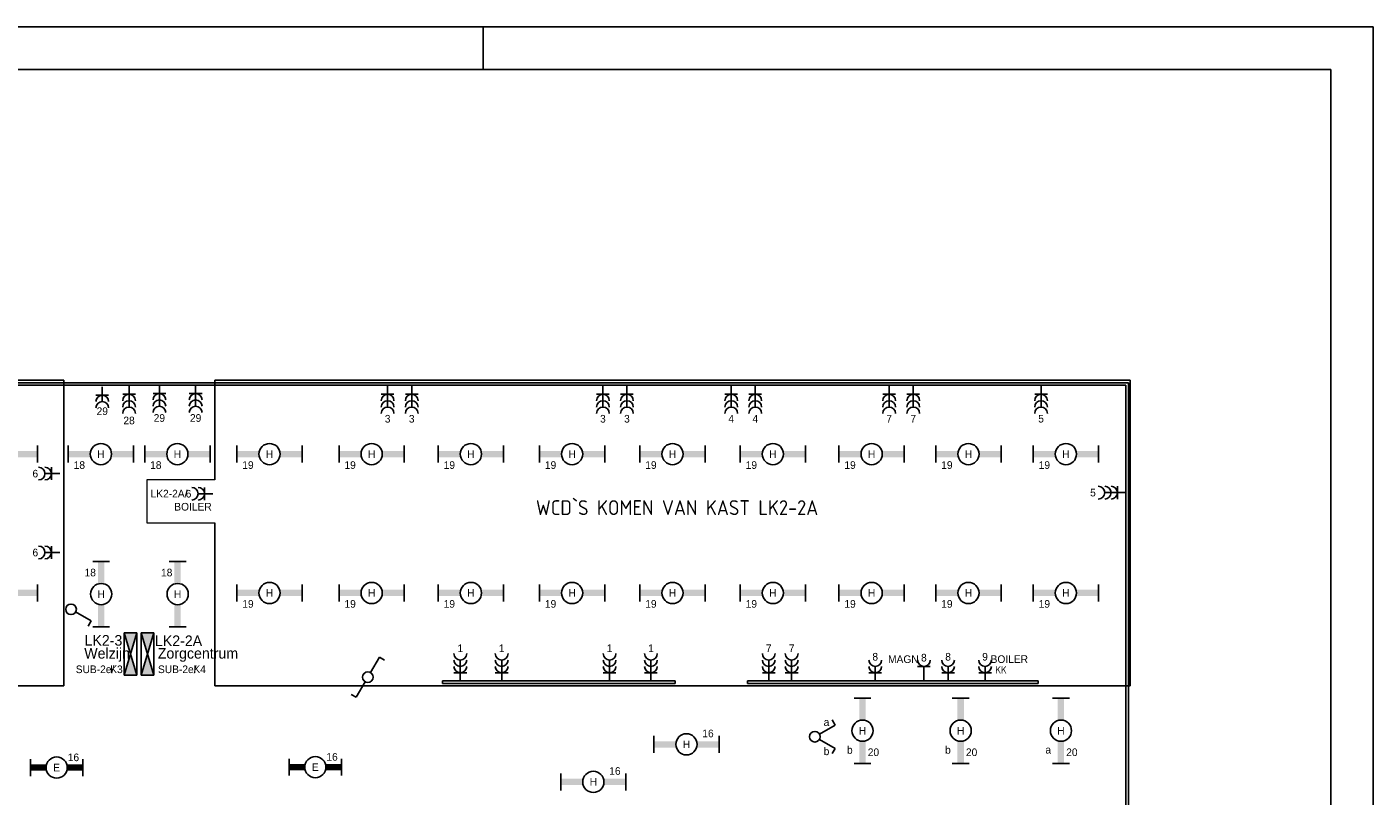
# Model space of a CAD drawing. Extents: x 0 to 84100, y 0 to 59400.
# Tile 14 of 14: x 52337 to 84100, y 41264 to 59400. Entities that reach past the tile are written whole.
import ezdxf
from ezdxf.enums import TextEntityAlignment as Align

# ---------------------------------------------------------------- set-up
doc = ezdxf.new("R2010")
doc.units = 0
doc.linetypes.add('E_GOOT3', pattern=[5, 4, -1])
doc.layers.get('0').update_dxf_attribs({"linetype": 'CONTINUOUS'})
for name, color, linetype in [('00KAD025', 2, 'CONTINUOUS'), ('00KAD070', 5, 'CONTINUOUS'), ('BL$2----', 7, 'CONTINUOUS'), ('EL6131--_WG', 4, 'CONTINUOUS'), ('EL6212--', 3, 'CONTINUOUS'), ('EL6221--', 3, 'CONTINUOUS'), ('EL6222--', 3, 'CONTINUOUS'), ('EL6311--', 3, 'CONTINUOUS')]:
    doc.layers.add(name, color=color, linetype=linetype)
doc.styles.add('BURO-018', font='BUROFONT.SHX', dxfattribs={"height": 180})
doc.styles.add('BURO-025', font='BUROFONT', dxfattribs={"height": 250})
doc.styles.add('ISO', font='ISOCP3.SHX')

# ---------------------------------------------------------------- blocks, each defined once
blk = doc.blocks.new('A1-HOR')
at = {"layer": '00KAD025', "linetype": 'Continuous'}
for p, q in [((841, 594), (0, 594)), ((631, 584), (631, 594)), ((841, 0), (841, 594))]:
    blk.add_line(p, q, dxfattribs=at)
at = {"layer": '00KAD070', "linetype": 'Continuous'}
for p, q in [((831, 584), (10, 584)), ((831, 10), (831, 584))]:
    blk.add_line(p, q, dxfattribs=at)
blk = doc.blocks.new('111405')
at = {"color": 0, "linetype": 'Continuous'}
for p, q in [((-2.74, 7), (-3.95, 6.3)), ((-0.62, 3.33), (-2.74, 7)), ((0.62, 3.33), (2.74, 7)), ((2.74, 7), (3.95, 6.3))]:
    blk.add_line(p, q, dxfattribs=at)
blk.add_circle((0, 2.25), 1.25, dxfattribs=at)
at = {"color": 0, "linetype": 'Continuous', "style": 'BURO-018'}
for tag, p in [('E_SLET1', (-3.42, 9)), ('E_SLET2', (3.42, 9)), ('E_GKAST', (11.61, 4.38)), ('E_GROEP', (11.61, 1.38))]:
    blk.add_attdef(tag, text='', height=1.8, dxfattribs=at).set_placement(p, align=Align.MIDDLE)
at = {"color": 0, "linetype": 'Continuous', "style": 'BURO-018', "flags": 1}
blk.add_attdef('E_MATCODE', text='', height=1.8, dxfattribs=at).set_placement((0, 0), align=Align.MIDDLE)
blk = doc.blocks.new('1114A1')
at = {"color": 0, "linetype": 'Continuous'}
for p, q in [((0.62, 3.33), (2.74, 7)), ((2.74, 7), (3.95, 6.3))]:
    blk.add_line(p, q, dxfattribs=at)
blk.add_circle((0, 2.25), 1.25, dxfattribs=at)
at = {"color": 0, "linetype": 'Continuous', "style": 'BURO-018'}
for tag, p in [('E_SLET1', (3.36, 9)), ('E_GKAST', (11.61, 4.38)), ('E_GROEP', (11.61, 1.38))]:
    blk.add_attdef(tag, text='', height=1.8, dxfattribs=at).set_placement(p, align=Align.MIDDLE)
at = {"color": 0, "linetype": 'Continuous', "style": 'BURO-018', "flags": 1}
blk.add_attdef('E_MATCODE', text='', height=1.8, dxfattribs=at).set_placement((0, 0), align=Align.MIDDLE)
blk = doc.blocks.new('111406')
at = {"color": 0, "linetype": 'Continuous'}
for p, q in [((0.62, 3.33), (2.74, 7)), ((2.74, 7), (3.95, 6.3)), ((-0.62, 1.17), (-2.74, -2.5)), ((-2.74, -2.5), (-3.95, -1.8))]:
    blk.add_line(p, q, dxfattribs=at)
blk.add_circle((0, 2.25), 1.25, dxfattribs=at)
at = {"color": 0, "linetype": 'Continuous', "style": 'BURO-018'}
for tag, p in [('E_SLET1', (3.42, 9)), ('E_GKAST', (11.61, 4.38)), ('E_GROEP', (11.61, 1.38))]:
    blk.add_attdef(tag, text='', height=1.8, dxfattribs=at).set_placement(p, align=Align.MIDDLE)
at = {"color": 0, "linetype": 'Continuous', "style": 'BURO-018', "flags": 1}
blk.add_attdef('E_MATCODE', text='', height=1.8, dxfattribs=at).set_placement((0, 0), align=Align.MIDDLE)
blk = doc.blocks.new('1116A4B')
at = {"color": 0, "linetype": 'Continuous'}
for p, q in [((-5, 4), (-5, 1)), ((5, 4), (-5, 4)), ((-5, 4), (5, 1)), ((5, 4), (-5, 1)), ((5, 1), (5, 4)), ((-5, 1), (5, 1))]:
    blk.add_line(p, q, dxfattribs=at)
for points in [[(-5, 4), (0, 2.5), (-5, 1)], [(5, 4), (0, 2.5), (5, 1)]]:
    blk.add_solid(points, dxfattribs=at)
at = {"color": 0, "linetype": 'Continuous', "style": 'BURO-018'}
for tag, p in [('E_GKAST', (0, 12)), ('E_GROEP', (0, 9)), ('E_KAST', (0, 6))]:
    blk.add_attdef(tag, text='', height=1.8, dxfattribs=at).set_placement(p, align=Align.MIDDLE)
at = {"color": 0, "linetype": 'Continuous', "style": 'BURO-018', "flags": 1}
blk.add_attdef('E_MATCODE', text='', height=1.8, dxfattribs=at).set_placement((0, 0), align=Align.MIDDLE)
blk = doc.blocks.new('111304B')
at = {"color": 0, "linetype": 'Continuous'}
for p, q in [((0, 1), (0, 6)), ((-1.5, 3), (1.5, 3))]:
    blk.add_line(p, q, dxfattribs=at)
for centre in [(0, 7.5), (0, 6), (0, 4.5)]:
    blk.add_arc(centre, 1.5, 180, 360, dxfattribs=at)
at = {"color": 0, "linetype": 'Continuous', "style": 'BURO-018'}
for tag in ['E_GROEP', 'E_GKAST']:
    blk.add_attdef(tag, text='', height=1.8, dxfattribs=at).set_placement((0, 10), align=Align.MIDDLE)
at = {"color": 0, "linetype": 'Continuous', "style": 'BURO-018', "flags": 1}
for tag, p in [('E_VERMCODE', (13, 10)), ('E_MATCODE', (0, 0))]:
    blk.add_attdef(tag, text='', height=1.8, dxfattribs=at).set_placement(p, align=Align.MIDDLE)
blk = doc.blocks.new('1115B61540')
at = {"color": 0}
for p, q in [((-7.7, 2), (-7.7, -2)), ((7.7, 2), (7.7, -2))]:
    blk.add_line(p, q, dxfattribs=at)
at = {"color": 0, "linetype": 'Continuous'}
blk.add_circle((0, 0), 2.5, dxfattribs=at)
at = {"color": 0}
for points in [[(-2.5, 0.75), (-7.7, 0.75), (-2.5, -0.75), (-7.7, -0.75)], [(2.5, 0.75), (7.7, 0.75), (2.5, -0.75), (7.7, -0.75)]]:
    blk.add_solid(points, dxfattribs=at)
at = {"color": 0, "linetype": 'Continuous', "style": 'BURO-018'}
for tag, p in [('E_GROEP', (0, 5)), ('E_GKAST', (0, 5)), ('E_ARMCODE', (0, 0)), ('E_SLET', (4.5, -3))]:
    blk.add_attdef(tag, text='', height=1.8, dxfattribs=at).set_placement(p, align=Align.MIDDLE)
blk = doc.blocks.new('111304A')
at = {"color": 0, "linetype": 'Continuous'}
for p, q in [((0, 1), (0, 4.5)), ((-1.5, 3), (1.5, 3))]:
    blk.add_line(p, q, dxfattribs=at)
for centre in [(0, 6), (0, 4.5)]:
    blk.add_arc(centre, 1.5, 180, 360, dxfattribs=at)
at = {"color": 0, "linetype": 'Continuous', "style": 'BURO-018'}
for tag in ['E_GROEP', 'E_GKAST']:
    blk.add_attdef(tag, text='', height=1.8, dxfattribs=at).set_placement((0, 8.5), align=Align.MIDDLE)
at = {"color": 0, "linetype": 'Continuous', "style": 'BURO-018', "flags": 1}
for tag, p in [('E_VERMCODE', (13, 8.5)), ('E_MATCODE', (0, 0))]:
    blk.add_attdef(tag, text='', height=1.8, dxfattribs=at).set_placement(p, align=Align.MIDDLE)
blk = doc.blocks.new('1115B61240')
at = {"color": 0}
for p, q in [((-6.2, 2), (-6.2, -2)), ((6.2, 2), (6.2, -2))]:
    blk.add_line(p, q, dxfattribs=at)
at = {"color": 0, "linetype": 'Continuous'}
blk.add_circle((0, 0), 2.5, dxfattribs=at)
at = {"color": 0}
for points in [[(-2.5, 0.75), (-6.2, 0.75), (-2.5, -0.75), (-6.2, -0.75)], [(2.5, 0.75), (6.2, 0.75), (2.5, -0.75), (6.2, -0.75)]]:
    blk.add_solid(points, dxfattribs=at)
at = {"color": 0, "linetype": 'Continuous', "style": 'BURO-018'}
for tag, p in [('E_GROEP', (0, 5)), ('E_GKAST', (0, 5)), ('E_ARMCODE', (0, 0)), ('E_SLET', (4.5, -3))]:
    blk.add_attdef(tag, text='', height=1.8, dxfattribs=at).set_placement(p, align=Align.MIDDLE)
blk = doc.blocks.new('111304')
at = {"color": 0, "linetype": 'Continuous'}
for p, q in [((-1.5, 4.5), (1.5, 4.5)), ((0, 1), (0, 4.5))]:
    blk.add_line(p, q, dxfattribs=at)
blk.add_arc((0, 6), 1.5, 180, 360, dxfattribs=at)
at = {"color": 0, "linetype": 'Continuous', "style": 'BURO-018'}
for tag in ['E_GROEP', 'E_GKAST']:
    blk.add_attdef(tag, text='', height=1.8, dxfattribs=at).set_placement((0, 8.5), align=Align.MIDDLE)
at = {"color": 0, "linetype": 'Continuous', "style": 'BURO-018', "flags": 1}
for tag, p in [('E_VERMCODE', (13, 8.5)), ('E_MATCODE', (0, 0))]:
    blk.add_attdef(tag, text='', height=1.8, dxfattribs=at).set_placement(p, align=Align.MIDDLE)

msp = doc.modelspace()

# ---------------------------------------------------------------- linework, layer by layer
at = {"layer": 'EL6131--_WG', "color": 7, "linetype": 'E_GOOT3'}
for p, q in [((6447, 51009), (78327, 51009)), ((6507, 50949), (78267, 50949)), ((78267, 50949), (78267, 25839)), ((78327, 51009), (78327, 22389)), ((62146, 43979, -110), (67630, 43979, -11)), ((62146, 43919, -110), (67631, 43919, -11)), ((69342, 43979, -110), (76197, 43979, -11)), ((69342, 43919, -110), (76197, 43919, -11))]:
    msp.add_line(p, q, dxfattribs=at)
at = {"layer": 'EL6131--_WG', "color": 7}
for p, q in [((62146, 43979, -50), (62146, 43919)), ((67630, 43979, 49), (67630, 43919, 99)), ((69342, 43979, -50), (69342, 43919)), ((76197, 43979, 49), (76197, 43919, 99))]:
    msp.add_line(p, q, dxfattribs=at)
at = {"layer": 'EL6212--', "color": 4}
for p, q in [((53205, 51071), (29753, 51071)), ((53205, 43863), (53205, 51071)), ((56770, 51071), (78369, 51071)), ((56770, 48717), (56770, 51071)), ((78369, 51071), (78369, 43863)), ((56770, 43863), (56770, 47706)), ((29753, 43863), (53205, 43863)), ((78369, 43863), (56770, 43863))]:
    msp.add_line(p, q, dxfattribs=at)
at = {"layer": 'EL6221--', "color": 4, "lineweight": 0}
for p, q in [((56770, 48717), (55168, 48717)), ((55168, 48717), (55168, 47706)), ((55168, 47706), (56770, 47706))]:
    msp.add_line(p, q, dxfattribs=at)

# ---------------------------------------------------------------- block references
at = {"layer": 'BL$2----', "xscale": 100, "yscale": 100, "zscale": 100}
msp.add_blockref('A1-HOR', (0, 0), dxfattribs=at)
at = {"layer": 'EL6212--', "color": 2}
ref = msp.add_blockref('1116A4B', (55031, 44612), dxfattribs=dict(at, xscale=100, yscale=100, zscale=100, rotation=90))
ref.add_attrib('E_KAST', 'LK2-3', dxfattribs={"layer": '0', "color": 2, "linetype": 'Continuous', "height": 250, "style": 'BURO-025'}).set_placement((54142, 44935), align=Align.MIDDLE)
ref.add_attrib('E_GROEP', 'K3', dxfattribs={"layer": '0', "color": 2, "linetype": 'Continuous', "height": 180, "style": 'BURO-018'}).set_placement((54450, 44253), align=Align.MIDDLE)
ref = msp.add_blockref('1116A4B', (54935, 44612), dxfattribs=dict(at, xscale=100, yscale=100, zscale=100, rotation=270))
ref.add_attrib('E_KAST', 'LK2-2A', dxfattribs={"layer": '0', "color": 2, "linetype": 'Continuous', "height": 250, "style": 'BURO-025'}).set_placement((55914, 44927), align=Align.MIDDLE)
ref.add_attrib('E_GROEP', 'K4', dxfattribs={"layer": '0', "color": 2, "linetype": 'Continuous', "height": 180, "style": 'BURO-018'}).set_placement((56413, 44255), align=Align.MIDDLE)
at = {"layer": 'EL6222--'}
ref = msp.add_blockref('111304A', (54115, 51016), dxfattribs=dict(at, xscale=100, yscale=100, zscale=100, rotation=180))
ref.add_attrib('E_GROEP', '29', dxfattribs={"layer": '0', "color": 1, "linetype": 'Continuous', "height": 180, "style": 'BURO-018'}).set_placement((54115, 50339), align=Align.MIDDLE)
ref = msp.add_blockref('111304B', (54747, 51037), dxfattribs=dict(at, xscale=100, yscale=100, zscale=100, rotation=180))
ref.add_attrib('E_GROEP', '28', dxfattribs={"layer": '0', "color": 1, "linetype": 'Continuous', "height": 180, "style": 'BURO-018'}).set_placement((54747, 50120), align=Align.MIDDLE)
ref = msp.add_blockref('111304B', (55462, 51055), dxfattribs=dict(at, xscale=100, yscale=100, zscale=100, rotation=180))
ref.add_attrib('E_GROEP', '29', dxfattribs={"layer": '0', "color": 1, "linetype": 'Continuous', "height": 180, "style": 'BURO-018'}).set_placement((55462, 50179), align=Align.MIDDLE)
ref = msp.add_blockref('111304B', (56318, 51055), dxfattribs=dict(at, xscale=100, yscale=100, zscale=100, rotation=180))
ref.add_attrib('E_GROEP', '29', dxfattribs={"layer": '0', "color": 1, "linetype": 'Continuous', "height": 180, "style": 'BURO-018'}).set_placement((56318, 50179), align=Align.MIDDLE)
ref = msp.add_blockref('111304B', (60848, 51037), dxfattribs=dict(at, xscale=100, yscale=100, zscale=100, rotation=180))
ref.add_attrib('E_GROEP', '3', dxfattribs={"layer": '0', "color": 1, "linetype": 'Continuous', "height": 180, "style": 'BURO-018'}).set_placement((60848, 50161), align=Align.MIDDLE)
ref = msp.add_blockref('111304B', (61416, 51037), dxfattribs=dict(at, xscale=100, yscale=100, zscale=100, rotation=180))
ref.add_attrib('E_GROEP', '3', dxfattribs={"layer": '0', "color": 1, "linetype": 'Continuous', "height": 180, "style": 'BURO-018'}).set_placement((61416, 50161), align=Align.MIDDLE)
ref = msp.add_blockref('111304B', (65927, 51037), dxfattribs=dict(at, xscale=100, yscale=100, zscale=100, rotation=180))
ref.add_attrib('E_GROEP', '3', dxfattribs={"layer": '0', "color": 1, "linetype": 'Continuous', "height": 180, "style": 'BURO-018'}).set_placement((65927, 50161), align=Align.MIDDLE)
ref = msp.add_blockref('111304B', (66494, 51037), dxfattribs=dict(at, xscale=100, yscale=100, zscale=100, rotation=180))
ref.add_attrib('E_GROEP', '3', dxfattribs={"layer": '0', "color": 1, "linetype": 'Continuous', "height": 180, "style": 'BURO-018'}).set_placement((66494, 50161), align=Align.MIDDLE)
ref = msp.add_blockref('111304B', (68955, 51037), dxfattribs=dict(at, xscale=100, yscale=100, zscale=100, rotation=180))
ref.add_attrib('E_GROEP', '4', dxfattribs={"layer": '0', "color": 1, "linetype": 'Continuous', "height": 180, "style": 'BURO-018'}).set_placement((68955, 50161), align=Align.MIDDLE)
ref = msp.add_blockref('111304B', (69523, 51037), dxfattribs=dict(at, xscale=100, yscale=100, zscale=100, rotation=180))
ref.add_attrib('E_GROEP', '4', dxfattribs={"layer": '0', "color": 1, "linetype": 'Continuous', "height": 180, "style": 'BURO-018'}).set_placement((69523, 50161), align=Align.MIDDLE)
ref = msp.add_blockref('111304B', (72682, 51037), dxfattribs=dict(at, xscale=100, yscale=100, zscale=100, rotation=180))
ref.add_attrib('E_GROEP', '7', dxfattribs={"layer": '0', "color": 1, "linetype": 'Continuous', "height": 180, "style": 'BURO-018'}).set_placement((72682, 50161), align=Align.MIDDLE)
ref = msp.add_blockref('111304B', (73250, 51037), dxfattribs=dict(at, xscale=100, yscale=100, zscale=100, rotation=180))
ref.add_attrib('E_GROEP', '7', dxfattribs={"layer": '0', "color": 1, "linetype": 'Continuous', "height": 180, "style": 'BURO-018'}).set_placement((73250, 50161), align=Align.MIDDLE)
ref = msp.add_blockref('111304B', (76266, 51037), dxfattribs=dict(at, xscale=100, yscale=100, zscale=100, rotation=180))
ref.add_attrib('E_GROEP', '5', dxfattribs={"layer": '0', "color": 1, "linetype": 'Continuous', "height": 180, "style": 'BURO-018'}).set_placement((76266, 50161), align=Align.MIDDLE)
ref = msp.add_blockref('111304A', (53213, 48867), dxfattribs=dict(at, xscale=100, yscale=100, zscale=100, rotation=90))
ref.add_attrib('E_GROEP', '6', dxfattribs={"layer": '0', "color": 1, "linetype": 'Continuous', "height": 180, "style": 'BURO-018'}).set_placement((52535, 48867), align=Align.MIDDLE)
ref = msp.add_blockref('111304A', (56827, 48393), dxfattribs=dict(at, xscale=100, yscale=100, zscale=100, rotation=90))
ref.add_attrib('E_GROEP', '6', dxfattribs={"layer": '0', "color": 1, "linetype": 'Continuous', "height": 180, "style": 'BURO-018'}).set_placement((56150, 48393), align=Align.MIDDLE)
ref.add_attrib('E_VERMCODE', 'BOILER', dxfattribs={"layer": '0', "color": 1, "linetype": 'Continuous', "height": 180, "style": 'BURO-018'}).set_placement((56255, 48086), align=Align.MIDDLE)
ref = msp.add_blockref('111304B', (78367, 48418), dxfattribs=dict(at, xscale=100, yscale=100, zscale=100, rotation=90))
ref.add_attrib('E_GROEP', '5', dxfattribs={"layer": '0', "color": 1, "linetype": 'Continuous', "height": 180, "style": 'BURO-018'}).set_placement((77491, 48418), align=Align.MIDDLE)
ref = msp.add_blockref('111304A', (53213, 47007), dxfattribs=dict(at, xscale=100, yscale=100, zscale=100, rotation=90))
ref.add_attrib('E_GROEP', '6', dxfattribs={"layer": '0', "color": 1, "linetype": 'Continuous', "height": 180, "style": 'BURO-018'}).set_placement((52535, 47007), align=Align.MIDDLE)
ref = msp.add_blockref('111304B', (62563, 43872), dxfattribs=dict(at, xscale=100, yscale=100, zscale=100))
ref.add_attrib('E_GROEP', '1', dxfattribs={"layer": '0', "color": 1, "linetype": 'Continuous', "height": 180, "style": 'BURO-018'}).set_placement((62563, 44749), align=Align.MIDDLE)
ref = msp.add_blockref('111304B', (63539, 43872), dxfattribs=dict(at, xscale=100, yscale=100, zscale=100))
ref.add_attrib('E_GROEP', '1', dxfattribs={"layer": '0', "color": 1, "linetype": 'Continuous', "height": 180, "style": 'BURO-018'}).set_placement((63539, 44749), align=Align.MIDDLE)
ref = msp.add_blockref('111304B', (66084, 43872), dxfattribs=dict(at, xscale=100, yscale=100, zscale=100))
ref.add_attrib('E_GROEP', '1', dxfattribs={"layer": '0', "color": 1, "linetype": 'Continuous', "height": 180, "style": 'BURO-018'}).set_placement((66084, 44749), align=Align.MIDDLE)
ref = msp.add_blockref('111304B', (67060, 43872), dxfattribs=dict(at, xscale=100, yscale=100, zscale=100))
ref.add_attrib('E_GROEP', '1', dxfattribs={"layer": '0', "color": 1, "linetype": 'Continuous', "height": 180, "style": 'BURO-018'}).set_placement((67060, 44749), align=Align.MIDDLE)
ref = msp.add_blockref('111304B', (69840, 43872), dxfattribs=dict(at, xscale=100, yscale=100, zscale=100))
ref.add_attrib('E_GROEP', '7', dxfattribs={"layer": '0', "color": 1, "linetype": 'Continuous', "height": 180, "style": 'BURO-018'}).set_placement((69840, 44749), align=Align.MIDDLE)
ref = msp.add_blockref('111304B', (70381, 43872), dxfattribs=dict(at, xscale=100, yscale=100, zscale=100))
ref.add_attrib('E_GROEP', '7', dxfattribs={"layer": '0', "color": 1, "linetype": 'Continuous', "height": 180, "style": 'BURO-018'}).set_placement((70381, 44749), align=Align.MIDDLE)
ref = msp.add_blockref('111304A', (72353, 43872), dxfattribs=dict(at, xscale=100, yscale=100, zscale=100))
ref.add_attrib('E_GROEP', '8', dxfattribs={"layer": '0', "color": 1, "linetype": 'Continuous', "height": 180, "style": 'BURO-018'}).set_placement((72353, 44549), align=Align.MIDDLE)
ref = msp.add_blockref('111304', (73501, 43872), dxfattribs=dict(at, xscale=-100, yscale=100, zscale=100))
ref.add_attrib('E_GROEP', '8', dxfattribs={"layer": '0', "color": 1, "linetype": 'Continuous', "height": 180, "style": 'BURO-018'}).set_placement((73501, 44527), align=Align.MIDDLE)
ref.add_attrib('E_VERMCODE', 'MAGN', dxfattribs={"layer": '0', "color": 1, "linetype": 'Continuous', "height": 180, "style": 'BURO-018'}).set_placement((73017, 44491), align=Align.MIDDLE)
ref = msp.add_blockref('111304A', (74072, 43872), dxfattribs=dict(at, xscale=100, yscale=100, zscale=100))
ref.add_attrib('E_GROEP', '8', dxfattribs={"layer": '0', "color": 1, "linetype": 'Continuous', "height": 180, "style": 'BURO-018'}).set_placement((74072, 44549), align=Align.MIDDLE)
ref = msp.add_blockref('111304A', (74944, 43872), dxfattribs=dict(at, xscale=100, yscale=100, zscale=100))
ref.add_attrib('E_GROEP', '9', dxfattribs={"layer": '0', "color": 1, "linetype": 'Continuous', "height": 180, "style": 'BURO-018'}).set_placement((74944, 44549), align=Align.MIDDLE)
ref.add_attrib('E_VERMCODE', 'BOILER', dxfattribs={"layer": '0', "color": 1, "linetype": 'Continuous', "height": 180, "style": 'BURO-018'}).set_placement((75517, 44493), align=Align.MIDDLE)
at = {"layer": 'EL6311--'}
ref = msp.add_blockref('1115B61540', (51818, 49327), dxfattribs=dict(at, xscale=100, yscale=100, zscale=100, rotation=180))
ref.add_attrib('E_ARMCODE', 'H', dxfattribs={"layer": '0', "color": 1, "linetype": 'Continuous', "height": 180, "style": 'BURO-018'}).set_placement((51818, 49327), align=Align.MIDDLE)
ref.add_attrib('E_GROEP', '18', dxfattribs={"layer": '0', "color": 1, "linetype": 'Continuous', "height": 180, "style": 'BURO-018'}).set_placement((51309, 49069), align=Align.MIDDLE)
ref = msp.add_blockref('1115B61540', (54083, 49327), dxfattribs=dict(at, xscale=100, yscale=100, zscale=100, rotation=180))
ref.add_attrib('E_ARMCODE', 'H', dxfattribs={"layer": '0', "color": 1, "linetype": 'Continuous', "height": 180, "style": 'BURO-018'}).set_placement((54083, 49327), align=Align.MIDDLE)
ref.add_attrib('E_GROEP', '18', dxfattribs={"layer": '0', "color": 1, "linetype": 'Continuous', "height": 180, "style": 'BURO-018'}).set_placement((53574, 49069), align=Align.MIDDLE)
ref = msp.add_blockref('1115B61540', (55887, 49327), dxfattribs=dict(at, xscale=100, yscale=100, zscale=100, rotation=180))
ref.add_attrib('E_ARMCODE', 'H', dxfattribs={"layer": '0', "color": 1, "linetype": 'Continuous', "height": 180, "style": 'BURO-018'}).set_placement((55887, 49327), align=Align.MIDDLE)
ref.add_attrib('E_GROEP', '18', dxfattribs={"layer": '0', "color": 1, "linetype": 'Continuous', "height": 180, "style": 'BURO-018'}).set_placement((55378, 49069), align=Align.MIDDLE)
ref = msp.add_blockref('1115B61540', (58061, 49327), dxfattribs=dict(at, xscale=100, yscale=100, zscale=100, rotation=180))
ref.add_attrib('E_ARMCODE', 'H', dxfattribs={"layer": '0', "color": 1, "linetype": 'Continuous', "height": 180, "style": 'BURO-018'}).set_placement((58061, 49327), align=Align.MIDDLE)
ref.add_attrib('E_GROEP', '19', dxfattribs={"layer": '0', "color": 1, "linetype": 'Continuous', "height": 180, "style": 'BURO-018'}).set_placement((57553, 49069), align=Align.MIDDLE)
ref = msp.add_blockref('1115B61540', (60471, 49327), dxfattribs=dict(at, xscale=100, yscale=100, zscale=100, rotation=180))
ref.add_attrib('E_ARMCODE', 'H', dxfattribs={"layer": '0', "color": 1, "linetype": 'Continuous', "height": 180, "style": 'BURO-018'}).set_placement((60471, 49327), align=Align.MIDDLE)
ref.add_attrib('E_GROEP', '19', dxfattribs={"layer": '0', "color": 1, "linetype": 'Continuous', "height": 180, "style": 'BURO-018'}).set_placement((59963, 49069), align=Align.MIDDLE)
ref = msp.add_blockref('1115B61540', (62813, 49327), dxfattribs=dict(at, xscale=100, yscale=100, zscale=100, rotation=180))
ref.add_attrib('E_ARMCODE', 'H', dxfattribs={"layer": '0', "color": 1, "linetype": 'Continuous', "height": 180, "style": 'BURO-018'}).set_placement((62813, 49327), align=Align.MIDDLE)
ref.add_attrib('E_GROEP', '19', dxfattribs={"layer": '0', "color": 1, "linetype": 'Continuous', "height": 180, "style": 'BURO-018'}).set_placement((62304, 49069), align=Align.MIDDLE)
ref = msp.add_blockref('1115B61540', (65201, 49327), dxfattribs=dict(at, xscale=100, yscale=100, zscale=100, rotation=180))
ref.add_attrib('E_ARMCODE', 'H', dxfattribs={"layer": '0', "color": 1, "linetype": 'Continuous', "height": 180, "style": 'BURO-018'}).set_placement((65201, 49327), align=Align.MIDDLE)
ref.add_attrib('E_GROEP', '19', dxfattribs={"layer": '0', "color": 1, "linetype": 'Continuous', "height": 180, "style": 'BURO-018'}).set_placement((64693, 49069), align=Align.MIDDLE)
ref = msp.add_blockref('1115B61540', (67570, 49327), dxfattribs=dict(at, xscale=100, yscale=100, zscale=100, rotation=180))
ref.add_attrib('E_ARMCODE', 'H', dxfattribs={"layer": '0', "color": 1, "linetype": 'Continuous', "height": 180, "style": 'BURO-018'}).set_placement((67570, 49327), align=Align.MIDDLE)
ref.add_attrib('E_GROEP', '19', dxfattribs={"layer": '0', "color": 1, "linetype": 'Continuous', "height": 180, "style": 'BURO-018'}).set_placement((67061, 49069), align=Align.MIDDLE)
ref = msp.add_blockref('1115B61540', (69938, 49327), dxfattribs=dict(at, xscale=100, yscale=100, zscale=100, rotation=180))
ref.add_attrib('E_ARMCODE', 'H', dxfattribs={"layer": '0', "color": 1, "linetype": 'Continuous', "height": 180, "style": 'BURO-018'}).set_placement((69938, 49327), align=Align.MIDDLE)
ref.add_attrib('E_GROEP', '19', dxfattribs={"layer": '0', "color": 1, "linetype": 'Continuous', "height": 180, "style": 'BURO-018'}).set_placement((69430, 49069), align=Align.MIDDLE)
ref = msp.add_blockref('1115B61540', (72268, 49327), dxfattribs=dict(at, xscale=100, yscale=100, zscale=100, rotation=180))
ref.add_attrib('E_ARMCODE', 'H', dxfattribs={"layer": '0', "color": 1, "linetype": 'Continuous', "height": 180, "style": 'BURO-018'}).set_placement((72268, 49327), align=Align.MIDDLE)
ref.add_attrib('E_GROEP', '19', dxfattribs={"layer": '0', "color": 1, "linetype": 'Continuous', "height": 180, "style": 'BURO-018'}).set_placement((71759, 49069), align=Align.MIDDLE)
ref = msp.add_blockref('1115B61540', (74553, 49327), dxfattribs=dict(at, xscale=100, yscale=100, zscale=100, rotation=180))
ref.add_attrib('E_ARMCODE', 'H', dxfattribs={"layer": '0', "color": 1, "linetype": 'Continuous', "height": 180, "style": 'BURO-018'}).set_placement((74553, 49327), align=Align.MIDDLE)
ref.add_attrib('E_GROEP', '19', dxfattribs={"layer": '0', "color": 1, "linetype": 'Continuous', "height": 180, "style": 'BURO-018'}).set_placement((74044, 49069), align=Align.MIDDLE)
ref = msp.add_blockref('1115B61540', (76852, 49327), dxfattribs=dict(at, xscale=100, yscale=100, zscale=100, rotation=180))
ref.add_attrib('E_ARMCODE', 'H', dxfattribs={"layer": '0', "color": 1, "linetype": 'Continuous', "height": 180, "style": 'BURO-018'}).set_placement((76852, 49327), align=Align.MIDDLE)
ref.add_attrib('E_GROEP', '19', dxfattribs={"layer": '0', "color": 1, "linetype": 'Continuous', "height": 180, "style": 'BURO-018'}).set_placement((76344, 49069), align=Align.MIDDLE)
ref = msp.add_blockref('1115B61540', (54089, 46026), dxfattribs=dict(at, xscale=100, yscale=100, zscale=100, rotation=90))
ref.add_attrib('E_ARMCODE', 'H', dxfattribs={"layer": '0', "color": 1, "linetype": 'Continuous', "height": 180, "style": 'BURO-018'}).set_placement((54089, 46026), align=Align.MIDDLE)
ref.add_attrib('E_GROEP', '18', dxfattribs={"layer": '0', "color": 1, "linetype": 'Continuous', "height": 180, "style": 'BURO-018'}).set_placement((53831, 46534), align=Align.MIDDLE)
ref = msp.add_blockref('1115B61540', (55893, 46026), dxfattribs=dict(at, xscale=100, yscale=100, zscale=100, rotation=90))
ref.add_attrib('E_ARMCODE', 'H', dxfattribs={"layer": '0', "color": 1, "linetype": 'Continuous', "height": 180, "style": 'BURO-018'}).set_placement((55893, 46026), align=Align.MIDDLE)
ref.add_attrib('E_GROEP', '18', dxfattribs={"layer": '0', "color": 1, "linetype": 'Continuous', "height": 180, "style": 'BURO-018'}).set_placement((55635, 46534), align=Align.MIDDLE)
ref = msp.add_blockref('1115B61540', (51818, 46053), dxfattribs=dict(at, xscale=100, yscale=100, zscale=100, rotation=180))
ref.add_attrib('E_ARMCODE', 'H', dxfattribs={"layer": '0', "color": 1, "linetype": 'Continuous', "height": 180, "style": 'BURO-018'}).set_placement((51818, 46053), align=Align.MIDDLE)
ref.add_attrib('E_GROEP', '18', dxfattribs={"layer": '0', "color": 1, "linetype": 'Continuous', "height": 180, "style": 'BURO-018'}).set_placement((51309, 45795), align=Align.MIDDLE)
ref = msp.add_blockref('1115B61540', (58061, 46053), dxfattribs=dict(at, xscale=100, yscale=100, zscale=100, rotation=180))
ref.add_attrib('E_ARMCODE', 'H', dxfattribs={"layer": '0', "color": 1, "linetype": 'Continuous', "height": 180, "style": 'BURO-018'}).set_placement((58061, 46053), align=Align.MIDDLE)
ref.add_attrib('E_GROEP', '19', dxfattribs={"layer": '0', "color": 1, "linetype": 'Continuous', "height": 180, "style": 'BURO-018'}).set_placement((57553, 45795), align=Align.MIDDLE)
ref = msp.add_blockref('1115B61540', (60471, 46053), dxfattribs=dict(at, xscale=100, yscale=100, zscale=100, rotation=180))
ref.add_attrib('E_ARMCODE', 'H', dxfattribs={"layer": '0', "color": 1, "linetype": 'Continuous', "height": 180, "style": 'BURO-018'}).set_placement((60471, 46053), align=Align.MIDDLE)
ref.add_attrib('E_GROEP', '19', dxfattribs={"layer": '0', "color": 1, "linetype": 'Continuous', "height": 180, "style": 'BURO-018'}).set_placement((59963, 45795), align=Align.MIDDLE)
ref = msp.add_blockref('1115B61540', (62813, 46053), dxfattribs=dict(at, xscale=100, yscale=100, zscale=100, rotation=180))
ref.add_attrib('E_ARMCODE', 'H', dxfattribs={"layer": '0', "color": 1, "linetype": 'Continuous', "height": 180, "style": 'BURO-018'}).set_placement((62813, 46053), align=Align.MIDDLE)
ref.add_attrib('E_GROEP', '19', dxfattribs={"layer": '0', "color": 1, "linetype": 'Continuous', "height": 180, "style": 'BURO-018'}).set_placement((62304, 45795), align=Align.MIDDLE)
ref = msp.add_blockref('1115B61540', (65201, 46053), dxfattribs=dict(at, xscale=100, yscale=100, zscale=100, rotation=180))
ref.add_attrib('E_ARMCODE', 'H', dxfattribs={"layer": '0', "color": 1, "linetype": 'Continuous', "height": 180, "style": 'BURO-018'}).set_placement((65201, 46053), align=Align.MIDDLE)
ref.add_attrib('E_GROEP', '19', dxfattribs={"layer": '0', "color": 1, "linetype": 'Continuous', "height": 180, "style": 'BURO-018'}).set_placement((64693, 45795), align=Align.MIDDLE)
ref = msp.add_blockref('1115B61540', (67570, 46053), dxfattribs=dict(at, xscale=100, yscale=100, zscale=100, rotation=180))
ref.add_attrib('E_ARMCODE', 'H', dxfattribs={"layer": '0', "color": 1, "linetype": 'Continuous', "height": 180, "style": 'BURO-018'}).set_placement((67570, 46053), align=Align.MIDDLE)
ref.add_attrib('E_GROEP', '19', dxfattribs={"layer": '0', "color": 1, "linetype": 'Continuous', "height": 180, "style": 'BURO-018'}).set_placement((67061, 45795), align=Align.MIDDLE)
ref = msp.add_blockref('1115B61540', (69938, 46053), dxfattribs=dict(at, xscale=100, yscale=100, zscale=100, rotation=180))
ref.add_attrib('E_ARMCODE', 'H', dxfattribs={"layer": '0', "color": 1, "linetype": 'Continuous', "height": 180, "style": 'BURO-018'}).set_placement((69938, 46053), align=Align.MIDDLE)
ref.add_attrib('E_GROEP', '19', dxfattribs={"layer": '0', "color": 1, "linetype": 'Continuous', "height": 180, "style": 'BURO-018'}).set_placement((69430, 45795), align=Align.MIDDLE)
ref = msp.add_blockref('1115B61540', (72268, 46053), dxfattribs=dict(at, xscale=100, yscale=100, zscale=100, rotation=180))
ref.add_attrib('E_ARMCODE', 'H', dxfattribs={"layer": '0', "color": 1, "linetype": 'Continuous', "height": 180, "style": 'BURO-018'}).set_placement((72268, 46053), align=Align.MIDDLE)
ref.add_attrib('E_GROEP', '19', dxfattribs={"layer": '0', "color": 1, "linetype": 'Continuous', "height": 180, "style": 'BURO-018'}).set_placement((71759, 45795), align=Align.MIDDLE)
ref = msp.add_blockref('1115B61540', (74553, 46053), dxfattribs=dict(at, xscale=100, yscale=100, zscale=100, rotation=180))
ref.add_attrib('E_ARMCODE', 'H', dxfattribs={"layer": '0', "color": 1, "linetype": 'Continuous', "height": 180, "style": 'BURO-018'}).set_placement((74553, 46053), align=Align.MIDDLE)
ref.add_attrib('E_GROEP', '19', dxfattribs={"layer": '0', "color": 1, "linetype": 'Continuous', "height": 180, "style": 'BURO-018'}).set_placement((74044, 45795), align=Align.MIDDLE)
ref = msp.add_blockref('1115B61540', (76852, 46053), dxfattribs=dict(at, xscale=100, yscale=100, zscale=100, rotation=180))
ref.add_attrib('E_ARMCODE', 'H', dxfattribs={"layer": '0', "color": 1, "linetype": 'Continuous', "height": 180, "style": 'BURO-018'}).set_placement((76852, 46053), align=Align.MIDDLE)
ref.add_attrib('E_GROEP', '19', dxfattribs={"layer": '0', "color": 1, "linetype": 'Continuous', "height": 180, "style": 'BURO-018'}).set_placement((76344, 45795), align=Align.MIDDLE)
at = {"layer": 'EL6311--', "xscale": 100, "yscale": 100, "zscale": 100, "rotation": 270}
msp.add_blockref('1114A1', (53153, 45667), dxfattribs=at)
at = {"layer": 'EL6311--', "xscale": 100, "yscale": 100, "zscale": 100}
msp.add_blockref('111406', (60380, 43842), dxfattribs=at)
at = {"layer": 'EL6311--'}
ref = msp.add_blockref('1115B61540', (72053, 42805), dxfattribs=dict(at, xscale=100, yscale=100, zscale=100, rotation=270))
ref.add_attrib('E_ARMCODE', 'H', dxfattribs={"layer": '0', "color": 1, "linetype": 'Continuous', "height": 180, "style": 'BURO-018'}).set_placement((72053, 42805), align=Align.MIDDLE)
ref.add_attrib('E_SLET', 'b', dxfattribs={"layer": '0', "color": 1, "linetype": 'Continuous', "height": 180, "style": 'BURO-018'}).set_placement((71753, 42355), align=Align.MIDDLE)
ref.add_attrib('E_GROEP', '20', dxfattribs={"layer": '0', "color": 1, "linetype": 'Continuous', "height": 180, "style": 'BURO-018'}).set_placement((72311, 42297), align=Align.MIDDLE)
ref = msp.add_blockref('1115B61540', (74369, 42805), dxfattribs=dict(at, xscale=100, yscale=100, zscale=100, rotation=270))
ref.add_attrib('E_ARMCODE', 'H', dxfattribs={"layer": '0', "color": 1, "linetype": 'Continuous', "height": 180, "style": 'BURO-018'}).set_placement((74369, 42805), align=Align.MIDDLE)
ref.add_attrib('E_SLET', 'b', dxfattribs={"layer": '0', "color": 1, "linetype": 'Continuous', "height": 180, "style": 'BURO-018'}).set_placement((74069, 42355), align=Align.MIDDLE)
ref.add_attrib('E_GROEP', '20', dxfattribs={"layer": '0', "color": 1, "linetype": 'Continuous', "height": 180, "style": 'BURO-018'}).set_placement((74627, 42297), align=Align.MIDDLE)
ref = msp.add_blockref('1115B61540', (76735, 42805), dxfattribs=dict(at, xscale=100, yscale=100, zscale=100, rotation=270))
ref.add_attrib('E_ARMCODE', 'H', dxfattribs={"layer": '0', "color": 1, "linetype": 'Continuous', "height": 180, "style": 'BURO-018'}).set_placement((76735, 42805), align=Align.MIDDLE)
ref.add_attrib('E_SLET', 'a', dxfattribs={"layer": '0', "color": 1, "linetype": 'Continuous', "height": 180, "style": 'BURO-018'}).set_placement((76435, 42355), align=Align.MIDDLE)
ref.add_attrib('E_GROEP', '20', dxfattribs={"layer": '0', "color": 1, "linetype": 'Continuous', "height": 180, "style": 'BURO-018'}).set_placement((76993, 42297), align=Align.MIDDLE)
ref = msp.add_blockref('111405', (70704, 42663), dxfattribs=dict(at, xscale=-100, yscale=100, zscale=100, rotation=270))
ref.add_attrib('E_SLET1', 'b', dxfattribs={"layer": '0', "color": 1, "linetype": 'Continuous', "height": 180, "style": 'BURO-018'}).set_placement((71203, 42322), align=Align.MIDDLE)
ref.add_attrib('E_SLET2', 'a', dxfattribs={"layer": '0', "color": 1, "linetype": 'Continuous', "height": 180, "style": 'BURO-018'}).set_placement((71203, 43005), align=Align.MIDDLE)
ref = msp.add_blockref('1115B61540', (67899, 42483), dxfattribs=dict(at, xscale=100, yscale=100, zscale=100))
ref.add_attrib('E_ARMCODE', 'H', dxfattribs={"layer": '0', "color": 1, "linetype": 'Continuous', "height": 180, "style": 'BURO-018'}).set_placement((67899, 42483), align=Align.MIDDLE)
ref.add_attrib('E_GROEP', '16', dxfattribs={"layer": '0', "color": 1, "linetype": 'Continuous', "height": 180, "style": 'BURO-018'}).set_placement((68407, 42740), align=Align.MIDDLE)
ref = msp.add_blockref('1115B61240', (53039, 41936), dxfattribs=dict(at, xscale=100, yscale=100, zscale=100))
ref.add_attrib('E_ARMCODE', 'E', dxfattribs={"layer": '0', "color": 1, "linetype": 'Continuous', "height": 180, "style": 'BURO-018'}).set_placement((53039, 41936), align=Align.MIDDLE)
ref.add_attrib('E_GROEP', '16', dxfattribs={"layer": '0', "color": 1, "linetype": 'Continuous', "height": 180, "style": 'BURO-018'}).set_placement((53434, 42177), align=Align.MIDDLE)
ref = msp.add_blockref('1115B61240', (59141, 41945), dxfattribs=dict(at, xscale=100, yscale=100, zscale=100))
ref.add_attrib('E_ARMCODE', 'E', dxfattribs={"layer": '0', "color": 1, "linetype": 'Continuous', "height": 180, "style": 'BURO-018'}).set_placement((59141, 41945), align=Align.MIDDLE)
ref.add_attrib('E_GROEP', '16', dxfattribs={"layer": '0', "color": 1, "linetype": 'Continuous', "height": 180, "style": 'BURO-018'}).set_placement((59536, 42187), align=Align.MIDDLE)
ref = msp.add_blockref('1115B61540', (65702, 41598), dxfattribs=dict(at, xscale=100, yscale=100, zscale=100))
ref.add_attrib('E_ARMCODE', 'H', dxfattribs={"layer": '0', "color": 1, "linetype": 'Continuous', "height": 180, "style": 'BURO-018'}).set_placement((65702, 41598), align=Align.MIDDLE)
ref.add_attrib('E_GROEP', '16', dxfattribs={"layer": '0', "color": 1, "linetype": 'Continuous', "height": 180, "style": 'BURO-018'}).set_placement((66211, 41855), align=Align.MIDDLE)

# ---------------------------------------------------------------- texts
at = {"layer": 'EL6131--_WG', "color": 4, "style": 'ISO'}
msp.add_text('WCD`S KOMEN VAN KAST LK2-2A', height=350, dxfattribs=at).set_placement((64347, 47890))
at = {"layer": 'EL6131--_WG', "color": 1, "style": 'ISO'}
msp.add_text('KK', height=180, dxfattribs=at).set_placement((75188, 44150))
at = {"layer": 'EL6212--', "color": 4, "style": 'BURO-018'}
for s, p in [('LK2-2A/', (55255, 48305)), ('SUB-2e/', (53489, 44163)), ('SUB-2e/', (55429, 44163))]:
    msp.add_text(s, height=180, dxfattribs=at).set_placement(p)
at = {"layer": 'EL6212--', "color": 2, "style": 'BURO-018'}
for s, p in [('Welzijn', (53690, 44505)), ('Zorgcentrum', (55425, 44505))]:
    msp.add_text(s, height=250, dxfattribs=at).set_placement(p)

doc.saveas('drawing.dxf')
